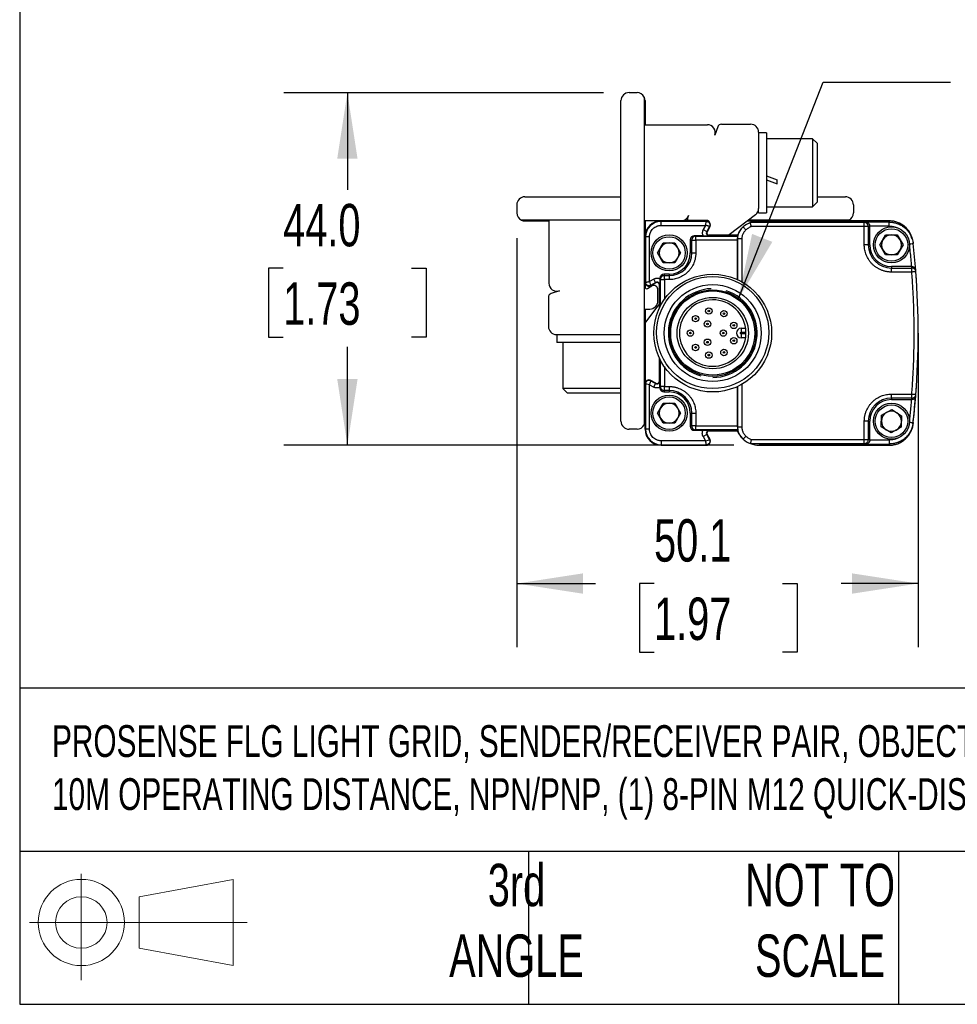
# Model space of a CAD drawing. Header units: millimetres. Extents: x 16 to 683, y 16 to 524.
# Tile 1 of 17: x 16 to 133, y 16 to 139. Entities that reach past the tile are written whole.
import ezdxf

# ---------------------------------------------------------------- set-up
doc = ezdxf.new("R2010")
doc.units = ezdxf.units.MM
doc.header["$LTSCALE"] = 2.5
doc.layers.add('DIMENSIONS', color=140, linetype='Continuous', lineweight=25)
doc.layers.add('TEXT', color=140, linetype='Continuous', lineweight=25)
doc.styles.add('SLDTEXTSTYLE0', font='TXT', dxfattribs={"width": 0.7})
doc.dimstyles.new('SLDDIMSTYLE0', dxfattribs={"dimtxt": 5.39502, "dimasz": 8.255, "dimexe": 0, "dimexo": 0.0625, "dimgap": 1.348755, "dimtad": 0, "dimtih": 1, "dimtoh": 1, "dimrnd": 1e-09, "dimzin": 4, "dimdsep": 46, "dimtxsty": 'SLDTEXTSTYLE0', "dimsah": 1, "dimcen": 0.09, "dimadec": 0, "dimazin": 1, "dimtfac": 1, "dimtofl": 0, "dimtmove": 0, "dimatfit": 3, "dimfxl": 0, "dimfrac": 2, "dimtolj": 1, "dimtzin": 12, "dimarcsym": 0})
doc.dimstyles.new('SLDDIMSTYLE1', dxfattribs={"dimtxt": 5.39502, "dimasz": 8.255, "dimexe": 0, "dimexo": 0.0625, "dimgap": 1.348755, "dimtad": 0, "dimtih": 1, "dimtoh": 1, "dimrnd": 1e-09, "dimzin": 12, "dimdsep": 46, "dimtxsty": 'SLDTEXTSTYLE0', "dimsah": 1, "dimcen": 0.09, "dimadec": 0, "dimazin": 3, "dimtfac": 1, "dimtofl": 0, "dimtmove": 0, "dimatfit": 3, "dimfxl": 0, "dimfrac": 2, "dimtolj": 1, "dimtzin": 12, "dimarcsym": 0})
doc.dimstyles.new('SLDDIMSTYLE2', dxfattribs={"dimtxt": 0.18, "dimasz": 8.255, "dimexe": 0, "dimexo": 0.0625, "dimgap": 0, "dimtad": 0, "dimtih": 1, "dimtoh": 1, "dimdec": 0, "dimrnd": 1e-09, "dimzin": 0, "dimdsep": 46, "dimtxsty": 'Standard', "dimsah": 1, "dimcen": 0.09, "dimadec": 0, "dimazin": 0, "dimtfac": 8.255, "dimtdec": 0, "dimtofl": 0, "dimtmove": 0, "dimatfit": 3, "dimfxl": 0, "dimfrac": 2, "dimtolj": 1, "dimtzin": 0, "dimarcsym": 0})

# ---------------------------------------------------------------- blocks, each defined once
blk = doc.blocks.new('Block11')
at = {"color": 7, "linetype": 'Continuous', "lineweight": 18}
for p, q in [((6.47, 13.28), (6.47, 0)), ((13.7, 10.42), (25.44, 12.58)), ((25.44, 12.58), (25.44, 1.83)), ((13.7, 3.99), (13.7, 10.42)), ((0, 7.2), (27.18, 7.2)), ((13.7, 3.99), (25.44, 1.83))]:
    blk.add_line(p, q, dxfattribs=at)
for radius in [5.38, 3.21]:
    blk.add_circle((6.47, 7.2), radius, dxfattribs=at)
blk = doc.blocks.new('Block12')
at = {"color": 7, "linetype": 'Continuous'}
blk.add_blockref('Block11', (0, 0), dxfattribs=at)
blk = doc.blocks.new('_D_3')
at = {"layer": 'DIMENSIONS'}
for p, q in [((77.91, 111.46), (77.91, 60.44)), ((128, 96.46), (128, 60.44)), ((77.91, 68.38), (87.73, 68.38)), ((95.04, 68.38), (93.22, 68.38)), ((93.22, 68.38), (93.22, 59.8)), ((111.07, 68.38), (112.88, 68.38)), ((112.88, 68.38), (112.88, 59.8)), ((128, 68.38), (118.38, 68.38)), ((93.22, 59.8), (95.04, 59.8)), ((112.88, 59.8), (111.07, 59.8))]:
    blk.add_line(p, q, dxfattribs=at)
for points in [[(77.91, 68.38), (86.17, 67.11), (86.17, 69.65)], [(128, 68.38), (119.75, 69.65), (119.75, 67.11)]]:
    blk.add_solid(points, dxfattribs=at)
at = {"layer": 'DIMENSIONS', "char_height": 5.292, "attachment_point": 1, "style": 'SLDTEXTSTYLE0'}
for s, insert in [('50.1', (95.04, 76.41)), ('1.97', (95.04, 66.63))]:
    blk.add_mtext(s, dxfattribs=dict(at, insert=insert))
blk = doc.blocks.new('_D_4')
at = {"layer": 'DIMENSIONS'}
for p, q in [((88.74, 129.63), (48.83, 129.63)), ((56.77, 129.63), (56.77, 117.5)), ((48.76, 107.72), (46.94, 107.72)), ((46.94, 107.72), (46.94, 99.14)), ((64.79, 107.72), (66.6, 107.72)), ((66.6, 107.72), (66.6, 99.14)), ((46.94, 99.14), (48.76, 99.14)), ((66.6, 99.14), (64.79, 99.14)), ((56.77, 85.63), (56.77, 97.93)), ((104.99, 85.63), (48.83, 85.63))]:
    blk.add_line(p, q, dxfattribs=at)
for points in [[(56.77, 129.63), (55.5, 121.38), (58.04, 121.38)], [(56.77, 85.63), (58.04, 93.89), (55.5, 93.89)]]:
    blk.add_solid(points, dxfattribs=at)
at = {"layer": 'DIMENSIONS', "char_height": 5.292, "attachment_point": 1, "style": 'SLDTEXTSTYLE0'}
for s, insert in [('44.0', (48.76, 115.75)), ('1.73', (48.76, 105.96))]:
    blk.add_mtext(s, dxfattribs=dict(at, insert=insert))

msp = doc.modelspace()

# ---------------------------------------------------------------- linework, layer by layer
for p, q in [((91.913, 129.634), (92.913, 129.634)), ((93.813, 129.07), (93.813, 88.198)), ((90.913, 88.634), (90.913, 128.634)), ((93.913, 128.634), (93.913, 125.634)), ((93.913, 125.634), (101.689, 125.634)), ((102.979, 125.35), (102.639, 124.321)), ((103.454, 125.694), (107.092, 125.694)), ((108.092, 124.694), (108.092, 115.191)), ((109.092, 124.634), (108.092, 124.634)), ((109.092, 124.634), (109.092, 114.634)), ((114.826, 123.884), (109.092, 123.884)), ((115.392, 123.317), (114.826, 123.884)), ((114.826, 123.884), (114.826, 115.384)), ((115.392, 123.317), (115.392, 115.951)), ((110.392, 118.265), (110.392, 118.748)), ((77.913, 115.634), (77.913, 114.634)), ((78.913, 116.634), (90.913, 116.634)), ((114.826, 115.384), (115.392, 115.951)), ((115.392, 116.634), (118.913, 116.634)), ((119.913, 115.634), (119.913, 114.634)), ((99.339, 114.321), (99.219, 113.956)), ((107.696, 114.394), (104.4, 111.897)), ((108.092, 114.634), (108.092, 115.191)), ((108.092, 114.634), (109.092, 114.634)), ((109.092, 115.384), (114.826, 115.384)), ((90.913, 113.734), (78.477, 113.734)), ((78.913, 113.634), (81.913, 113.634)), ((81.913, 113.634), (81.913, 105.857)), ((95.913, 113.634), (93.913, 113.634)), ((93.913, 113.634), (93.913, 111.634)), ((101.563, 113.634), (95.913, 113.634)), ((95.913, 113.634), (95.913, 113.573)), ((95.913, 113.634), (101.563, 113.634)), ((95.913, 113.073), (95.913, 113.573)), ((101.563, 113.573), (95.913, 113.573)), ((95.913, 113.073), (101.459, 113.073)), ((99.289, 113.734), (98.825, 113.734)), ((101.647, 113.694), (99.409, 113.694)), ((101.459, 113.073), (101.17, 112.552)), ((101.563, 113.634), (101.563, 113.573)), ((101.563, 113.634), (101.827, 113.634)), ((106.693, 113.634), (108.163, 113.634)), ((119.348, 113.734), (106.825, 113.734)), ((121.277, 113.426), (107.066, 113.426)), ((124.375, 113.634), (108.163, 113.634)), ((108.163, 113.634), (124.365, 113.634)), ((121.48, 113.477), (121.277, 113.426)), ((124.393, 113.477), (121.48, 113.477)), ((124.375, 113.634), (124.393, 113.477)), ((101.17, 112.552), (101.607, 112.309)), ((101.946, 112.921), (101.607, 112.309)), ((101.66, 112.28), (101.607, 112.309)), ((102, 112.891), (101.66, 112.28)), ((102, 112.891), (101.66, 112.28)), ((101.922, 111.834), (101.922, 111.773)), ((105.486, 111.834), (101.922, 111.834)), ((101.922, 111.834), (105.413, 111.834)), ((101.946, 112.921), (102, 112.891)), ((105.486, 111.834), (105.745, 112.381)), ((105.885, 112.564), (105.735, 112.385)), ((121.277, 112.926), (107.165, 112.926)), ((121.277, 110.634), (121.277, 112.926)), ((121.963, 112.975), (121.777, 112.926)), ((121.777, 112.926), (121.777, 110.634)), ((124.393, 112.977), (121.963, 112.975)), ((121.963, 110.634), (121.963, 112.975)), ((123.219, 110.634), (123.941, 111.884)), ((123.941, 111.884), (125.384, 111.884)), ((125.384, 111.884), (126.106, 110.634)), ((93.913, 111.634), (93.913, 105.984)), ((93.913, 111.634), (93.974, 111.634)), ((93.913, 110.884), (93.913, 111.634)), ((94.474, 111.634), (93.974, 111.634)), ((93.974, 111.634), (93.974, 105.984)), ((94.474, 106.088), (94.474, 111.634)), ((95.469, 109.634), (96.191, 110.884)), ((96.191, 110.884), (97.634, 110.884)), ((97.634, 110.884), (98.356, 109.634)), ((99.748, 111.222), (99.563, 111.269)), ((99.563, 111.269), (99.563, 109.634)), ((99.748, 109.634), (99.748, 111.222)), ((99.748, 111.222), (100.248, 111.222)), ((100.063, 111.769), (100.248, 111.722)), ((101.143, 111.769), (100.063, 111.769)), ((100.248, 111.722), (105.493, 111.722)), ((100.248, 111.222), (100.248, 111.722)), ((100.248, 111.222), (100.248, 109.634)), ((105.459, 111.222), (100.248, 111.222)), ((105.496, 111.379), (105.459, 111.345)), ((105.459, 106.3), (105.459, 111.222)), ((105.496, 106.283), (105.496, 111.379)), ((105.996, 111.379), (105.996, 106.023)), ((121.777, 110.634), (121.277, 110.634)), ((121.777, 110.634), (121.963, 110.634)), ((123.941, 109.384), (123.219, 110.634)), ((126.106, 110.634), (125.384, 109.384)), ((127.276, 111.307), (127.257, 111.468)), ((127.356, 110.974), (127.374, 110.812)), ((96.191, 108.384), (95.469, 109.634)), ((98.356, 109.634), (97.634, 108.384)), ((99.748, 109.634), (99.563, 109.634)), ((99.748, 109.634), (100.248, 109.634)), ((125.384, 109.384), (123.941, 109.384)), ((93.913, 105.984), (93.913, 108.384)), ((97.634, 108.384), (96.191, 108.384)), ((96.278, 106.984), (96.324, 106.798)), ((96.913, 106.984), (96.278, 106.984)), ((96.913, 106.984), (96.913, 106.798)), ((124.663, 107.934), (124.663, 107.748)), ((127.154, 107.934), (124.663, 107.934)), ((124.663, 107.249), (124.663, 107.748)), ((124.663, 107.748), (127.209, 107.748)), ((127.209, 107.249), (124.663, 107.249)), ((127.195, 107.934), (127.154, 107.934)), ((127.209, 107.748), (127.195, 107.934)), ((127.662, 107.46), (127.647, 107.657)), ((127.708, 107.287), (127.692, 107.49)), ((127.73, 106.988), (127.724, 107.064)), ((93.974, 105.984), (93.913, 105.984)), ((93.913, 105.984), (93.913, 105.374)), ((94.994, 106.377), (94.474, 106.088)), ((94.626, 105.6), (95.237, 105.94)), ((95.267, 105.886), (94.655, 105.547)), ((95.267, 105.886), (94.655, 105.547)), ((95.237, 105.94), (94.994, 106.377)), ((95.237, 105.94), (95.267, 105.886)), ((95.824, 106.299), (95.778, 106.484)), ((95.778, 106.484), (95.778, 106.404)), ((95.824, 106.299), (96.324, 106.299)), ((95.824, 102.992), (95.824, 106.299)), ((96.324, 106.299), (96.324, 106.798)), ((96.324, 106.798), (96.913, 106.798)), ((96.913, 106.299), (96.324, 106.299)), ((96.324, 106.299), (96.324, 103.825)), ((96.913, 106.798), (96.913, 106.299)), ((83.226, 104.907), (82.196, 104.568)), ((94.21, 105.199), (94.77, 105.51)), ((94.655, 105.547), (94.626, 105.6)), ((95.513, 103.634), (95.513, 105.073)), ((95.713, 105.624), (95.713, 102.764)), ((95.774, 105.624), (95.713, 105.624)), ((95.713, 102.764), (95.713, 105.624)), ((81.853, 104.093), (81.853, 100.454)), ((93.913, 100.853), (95.65, 103.146)), ((93.913, 102.634), (94.513, 102.634)), ((93.913, 102.634), (93.913, 93.284)), ((105.913, 100.234), (105.913, 99.734)), ((105.913, 100.234), (106.469, 100.234)), ((105.913, 99.734), (106.511, 99.734)), ((105.913, 99.534), (105.913, 99.034)), ((106.511, 99.534), (105.913, 99.534)), ((82.853, 99.454), (90.913, 99.454)), ((82.913, 99.454), (82.913, 98.454)), ((86.87, 98.454), (82.913, 98.454)), ((83.663, 98.454), (83.663, 92.721)), ((90.913, 98.454), (86.87, 98.454)), ((106.469, 99.034), (105.913, 99.034)), ((95.713, 96.504), (95.713, 93.644)), ((95.713, 93.644), (95.713, 96.504)), ((95.824, 92.969), (95.824, 96.276)), ((96.324, 95.443), (96.324, 92.969)), ((94.626, 93.668), (94.655, 93.721)), ((94.626, 93.668), (95.237, 93.328)), ((95.267, 93.382), (94.655, 93.721)), ((94.655, 93.721), (95.267, 93.382)), ((95.267, 93.382), (95.237, 93.328)), ((95.713, 93.644), (95.774, 93.644)), ((83.663, 92.721), (84.229, 92.154)), ((87.027, 92.721), (83.663, 92.721)), ((87.145, 92.154), (84.229, 92.154)), ((90.913, 92.721), (87.027, 92.721)), ((90.913, 92.154), (87.145, 92.154)), ((93.913, 93.284), (93.974, 93.284)), ((93.913, 93.284), (93.913, 87.634)), ((93.913, 90.884), (93.913, 93.284)), ((93.974, 93.284), (93.974, 87.634)), ((94.474, 87.634), (94.474, 93.18)), ((94.474, 93.18), (94.994, 92.891)), ((94.994, 92.891), (95.237, 93.328)), ((95.778, 92.784), (95.824, 92.969)), ((95.778, 92.864), (95.778, 92.784)), ((96.324, 92.969), (95.824, 92.969)), ((96.324, 92.47), (96.278, 92.284)), ((96.278, 92.284), (96.913, 92.284)), ((96.324, 92.969), (96.913, 92.969)), ((96.324, 92.47), (96.324, 92.969)), ((96.913, 92.47), (96.324, 92.47)), ((96.913, 92.969), (96.913, 92.47)), ((96.913, 92.47), (96.913, 92.284)), ((105.459, 88.046), (105.459, 92.968)), ((105.496, 87.889), (105.496, 92.985)), ((105.996, 93.245), (105.996, 87.889)), ((127.724, 92.204), (127.73, 92.28)), ((124.663, 92.019), (127.209, 92.019)), ((124.663, 91.52), (124.663, 92.019)), ((127.209, 91.52), (124.663, 91.52)), ((124.663, 91.52), (124.663, 91.334)), ((124.663, 91.334), (127.154, 91.334)), ((127.154, 91.334), (127.195, 91.334)), ((127.195, 91.334), (127.209, 91.52)), ((127.647, 91.612), (127.663, 91.809)), ((127.692, 91.778), (127.708, 91.981)), ((95.469, 89.634), (96.191, 90.884)), ((96.191, 90.884), (97.634, 90.884)), ((97.634, 90.884), (98.356, 89.634)), ((123.432, 89.388), (124.7, 90.077)), ((124.7, 90.077), (125.931, 89.323)), ((96.191, 88.384), (95.469, 89.634)), ((98.356, 89.634), (97.634, 88.384)), ((99.563, 89.634), (99.748, 89.634)), ((99.563, 89.634), (99.563, 87.999)), ((99.748, 88.046), (99.748, 89.634)), ((99.748, 89.634), (100.248, 89.634)), ((100.248, 89.634), (100.248, 88.046)), ((121.277, 86.342), (121.277, 88.634)), ((121.777, 88.634), (121.277, 88.634)), ((121.777, 88.634), (121.777, 86.342)), ((121.777, 88.634), (121.963, 88.634)), ((121.963, 86.293), (121.963, 88.634)), ((123.394, 87.945), (123.432, 89.388)), ((125.931, 89.323), (125.893, 87.88)), ((92.913, 87.634), (91.913, 87.634)), ((93.913, 87.634), (93.913, 88.384)), ((93.913, 87.634), (93.974, 87.634)), ((94.474, 87.634), (93.974, 87.634)), ((97.634, 88.384), (96.191, 88.384)), ((99.563, 87.999), (99.748, 88.046)), ((100.248, 88.046), (99.748, 88.046)), ((100.248, 87.546), (100.063, 87.499)), ((100.063, 87.499), (101.143, 87.499)), ((100.248, 88.046), (105.459, 88.046)), ((100.248, 87.546), (100.248, 88.046)), ((105.493, 87.546), (100.248, 87.546)), ((101.922, 87.495), (101.922, 87.434)), ((101.922, 87.434), (105.486, 87.434)), ((105.413, 87.434), (101.922, 87.434)), ((105.459, 87.923), (105.496, 87.889)), ((124.625, 87.191), (123.394, 87.945)), ((125.893, 87.88), (124.625, 87.191)), ((127.258, 87.803), (127.277, 87.964)), ((127.356, 88.294), (127.374, 88.456)), ((101.459, 86.195), (95.913, 86.195)), ((95.913, 86.195), (95.913, 85.695)), ((101.607, 86.959), (101.17, 86.716)), ((101.17, 86.716), (101.459, 86.195)), ((101.607, 86.959), (101.66, 86.988)), ((101.946, 86.347), (101.607, 86.959)), ((101.66, 86.988), (102, 86.377)), ((101.66, 86.988), (102, 86.377)), ((102, 86.377), (101.946, 86.347)), ((105.735, 86.883), (105.885, 86.704)), ((107.165, 86.342), (121.277, 86.342)), ((121.777, 86.342), (121.963, 86.293)), ((121.963, 86.293), (124.393, 86.291)), ((95.913, 85.695), (101.563, 85.695)), ((95.913, 85.634), (95.913, 85.695)), ((95.913, 85.634), (101.563, 85.634)), ((101.563, 85.634), (95.913, 85.634)), ((101.563, 85.695), (101.563, 85.634)), ((107.066, 85.842), (121.277, 85.842)), ((108.163, 85.634), (124.375, 85.634)), ((124.365, 85.634), (108.163, 85.634)), ((121.277, 85.842), (121.48, 85.791)), ((121.48, 85.791), (124.393, 85.791)), ((124.375, 85.634), (124.393, 85.791))]:
    msp.add_line(p, q)
at = {"flags": 128}
for points in [[(104.307, 111.834), (104.334, 111.85), (104.4, 111.897)], [(95.65, 103.146), (95.696, 103.213), (95.713, 103.24)], [(127.274, 87.899), (127.235, 87.76), (127.039, 87.275)]]:
    msp.add_lwpolyline(points, dxfattribs=at)
for centre, radius in [((96.913, 109.634), 2.25), ((124.663, 110.634), 2.25), ((124.663, 110.634), 2.025), ((96.913, 109.634), 2.025), ((102.363, 99.634), 7.35), ((102.361, 99.704), 7), ((102.363, 99.634), 6.051), ((102.363, 99.634), 5.4), ((102.363, 99.634), 5.25), ((102.363, 99.634), 4.45), ((101.877, 102.386), 0.4), ((101.877, 102.386), 0.1), ((103.76, 102.054), 0.4), ((103.76, 102.054), 0.1), ((100.222, 101.43), 0.4), ((100.222, 101.43), 0.1), ((101.704, 100.775), 0.4), ((101.704, 100.775), 0.1), ((104.988, 100.59), 0.4), ((99.569, 99.634), 0.4), ((99.569, 99.634), 0.1), ((103.681, 99.634), 0.4), ((103.681, 99.634), 0.1), ((104.988, 100.59), 0.1), ((101.704, 98.493), 0.4), ((101.704, 98.493), 0.1), ((104.988, 98.678), 0.4), ((104.988, 98.678), 0.1), ((100.222, 97.838), 0.4), ((100.222, 97.838), 0.1), ((101.877, 96.882), 0.4), ((103.76, 97.214), 0.4), ((103.76, 97.214), 0.1), ((101.877, 96.882), 0.1), ((96.913, 89.634), 2.25), ((96.913, 89.634), 2.025), ((124.663, 88.634), 2.25), ((124.663, 88.634), 2.025)]:
    msp.add_circle(centre, radius)
for centre, radius, start, end in [((91.913, 128.634), 1, 90, 180), ((92.913, 128.634), 1, 25.84193, 90), ((92.913, 128.634), 1, 0, 25.84193), ((101.689, 124.634), 1, 341.73711, 90), ((103.454, 125.194), 0.5, 90, 161.73711), ((107.092, 124.694), 1, 0, 90), ((78.913, 115.634), 1, 90, 180), ((118.913, 115.634), 1, 0, 90), ((78.913, 114.634), 1, 180, 244.15807), ((98.389, 114.634), 1, 270, 341.73711), ((107.092, 115.191), 1, 307.14669, 0), ((118.913, 114.634), 1, 295.84193, 0), ((78.913, 114.634), 1, 244.15807, 270), ((95.913, 111.634), 2, 90, 180), ((95.913, 111.634), 2, 90, 180), ((95.913, 111.634), 1.939, 90, 180), ((99.409, 113.894), 0.2, 161.73711, 270), ((101.563, 113.134), 0.5, 330.9454, 90), ((101.563, 113.134), 0.5, 330.9454, 90), ((101.647, 113.394), 0.3, 13.50854, 90), ((108.163, 110.633), 3.001, 111.44287, 131.79343), ((108.163, 110.633), 3.001, 90, 111.44282), ((118.913, 114.634), 1, 270, 295.84193), ((121.277, 112.927), 0.5, 44.97818, 89.9776), ((121.277, 112.926), 0.5, 0.01672, 44.98119), ((124.365, 110.634), 3, 14.57961, 90), ((101.922, 112.134), 0.361, 150.9454, 270), ((101.922, 112.134), 0.3, 150.9454, 270), ((101.922, 112.134), 0.3, 150.9454, 270), ((108.163, 110.633), 3.001, 134.68268, 148.87028), ((124.663, 110.634), 1.25, 90, 150), ((124.663, 110.634), 1.25, 30, 90), ((96.913, 109.634), 1.25, 90, 150), ((96.913, 109.634), 1.25, 30, 90), ((100.248, 111.222), 0.5, 135.01881, 179.98328), ((100.248, 111.223), 0.5, 90.0224, 135.02182), ((124.663, 110.634), 2.886, 180, 270), ((124.663, 110.634), 2.7, 180, 270), ((124.663, 110.634), 1.25, 150, 210), ((124.663, 110.634), 1.25, 330, 30), ((28.001, 99.634), 100, 4.50605, 6.41802), ((96.913, 109.634), 1.25, 150, 210), ((96.913, 109.634), 2.836, 270, 0), ((96.913, 109.634), 2.65, 270, 0), ((96.913, 109.634), 1.25, 330, 30), ((124.663, 110.634), 1.25, 210, 270), ((124.663, 110.634), 1.25, 270, 330), ((96.913, 109.634), 1.25, 210, 270), ((96.913, 109.634), 1.25, 270, 330), ((127.209, 107.248), 0.5, 47.2175, 90.00855), ((127.21, 107.249), 0.5, 4.39171, 47.2171), ((28.001, 99.634), 100, 355.61093, 4.38907), ((82.913, 105.857), 1, 180, 288.26289), ((94.413, 105.984), 0.5, 180, 299.0546), ((94.413, 105.984), 0.5, 180, 299.0546), ((94.153, 105.9), 0.3, 216.79541, 256.49142), ((95.413, 105.624), 0.361, 0, 119.0546), ((95.413, 105.624), 0.3, 0, 119.0546), ((95.413, 105.624), 0.3, 0, 119.0546), ((96.324, 106.298), 0.5, 134.97818, 179.9776), ((96.324, 106.298), 0.5, 90.01672, 134.98119), ((82.353, 104.093), 0.5, 108.26289, 180), ((94.113, 105.374), 0.2, 180, 299.0546), ((95.013, 105.073), 0.5, 0, 119.0546), ((102.363, 99.634), 5.543, 91.94079, 254.35023), ((102.363, 99.634), 5.543, 270, 72.41841), ((94.513, 103.634), 1, 270, 0), ((102.363, 99.634), 4.15, 1.38075, 358.61925), ((82.853, 100.454), 1, 180, 270), ((105.913, 99.634), 0.6, 90, 270), ((102.363, 99.634), 4.15, 358.61925, 1.38075), ((94.413, 93.284), 0.5, 60.9454, 180), ((94.413, 93.284), 0.5, 60.9454, 180), ((95.413, 93.644), 0.361, 240.9454, 0), ((95.413, 93.644), 0.3, 240.9454, 0), ((95.413, 93.644), 0.3, 240.9454, 0), ((96.324, 92.97), 0.5, 180.0224, 225.02182), ((96.324, 92.97), 0.5, 225.01881, 269.98328), ((96.913, 89.634), 2.836, 360, 90), ((96.913, 89.634), 2.65, 0, 90), ((124.663, 88.634), 2.886, 90, 180), ((124.663, 88.634), 2.7, 90, 180), ((127.209, 92.02), 0.5, 269.99144, 312.7825), ((27.991, 99.634), 100, 353.48853, 355.39313), ((28.001, 99.634), 100, 353.58198, 355.49395), ((127.21, 92.019), 0.5, 312.7829, 355.60829), ((96.913, 89.634), 1.25, 150, 210), ((96.913, 89.634), 1.25, 90, 150), ((96.913, 89.634), 1.25, 30, 90), ((96.913, 89.634), 1.25, 330, 30), ((124.663, 88.634), 1.25, 118.52172, 178.52172), ((124.663, 88.634), 1.25, 58.52172, 118.52172), ((124.663, 88.634), 1.25, 358.52172, 58.52172), ((91.913, 88.634), 1, 180, 270), ((92.913, 88.634), 1, 334.15807, 0), ((96.913, 89.634), 1.25, 210, 270), ((96.913, 89.634), 1.25, 270, 330), ((124.663, 88.634), 1.25, 178.52172, 238.52172), ((124.663, 88.634), 1.25, 298.52172, 358.52172), ((92.913, 88.634), 1, 270, 334.15807), ((95.913, 87.634), 2, 180, 270), ((95.913, 87.634), 2, 180, 270), ((95.913, 87.634), 1.939, 180, 270), ((100.248, 88.046), 0.5, 180.01672, 224.9812), ((100.248, 88.045), 0.5, 224.97818, 269.9776), ((101.922, 87.134), 0.361, 90, 209.0546), ((101.922, 87.134), 0.3, 90, 209.0546), ((101.922, 87.134), 0.3, 90, 209.0546), ((108.163, 88.635), 3.001, 203.58686, 225.31731), ((124.663, 88.634), 1.25, 238.52172, 298.52172), ((101.563, 86.134), 0.5, 270.00027, 29.0546), ((101.563, 86.134), 0.5, 270, 29.0546), ((108.163, 88.635), 3.001, 228.20657, 248.55713), ((121.277, 86.342), 0.5, 315.01881, 359.98328), ((108.163, 88.635), 3.001, 248.55718, 270), ((121.277, 86.341), 0.5, 270.0224, 315.02182)]:
    msp.add_arc(centre, radius, start, end)
for centre, major_axis, ratio, start_param, end_param in [((110.392, 119.634), (11.046, -4.179), 0.0701818, 4.6210121, 4.7389322), ((109.092, 119.634), (11.046, -4.179), 0.0701818, 4.7389322, 4.8568524), ((100.063, 111.269), (0.485, -0.121), 0.9993528, 1.8158377, 3.3863295), ((105.457, 111.222), (0, 0.5), 0.0034907, 4.712389, 4.9600381), ((96.278, 106.484), (0.121, -0.485), 0.9993528, 2.8968558, 4.4673476), ((96.278, 92.784), (0.121, 0.485), 0.9993528, 1.8158377, 3.3863295), ((100.063, 87.999), (0.485, 0.121), 0.9993528, 2.8968558, 4.4673476), ((105.457, 88.046), (0, 0.5), 0.0034907, 4.46474, 4.712389)]:
    msp.add_ellipse(centre, major_axis=major_axis, ratio=ratio, start_param=start_param, end_param=end_param)
for points, knots in [([(94.474, 111.634), (94.474, 111.67), (94.476, 111.743), (94.489, 111.85), (94.509, 111.957), (94.537, 112.061), (94.594, 112.222), (94.701, 112.43), (94.888, 112.658), (95.117, 112.845), (95.346, 112.964), (95.554, 113.031), (95.732, 113.067), (95.852, 113.071), (95.913, 113.073)], [0, 0, 0, 0, 0.048274, 0.0961539, 0.1439149, 0.1918339, 0.2401853, 0.3699974, 0.5000481, 0.62986, 0.7599106, 0.8401006, 0.9197022, 1, 1, 1, 1]), ([(101.459, 113.073), (101.502, 113.195), (101.53, 113.324), (101.561, 113.514), (101.563, 113.572), (101.563, 113.573)], [0, 0, 0, 0, 0.5, 0.5, 1, 1, 1, 1]), ([(101.946, 112.921), (101.946, 112.921), (101.945, 112.922), (101.935, 112.927), (101.913, 112.937), (101.869, 112.955), (101.804, 112.981), (101.729, 113.007), (101.641, 113.032), (101.556, 113.056), (101.489, 113.068), (101.459, 113.073)], [0, 0, 0, 0, 0.0683562, 0.1250206, 0.2493447, 0.3730906, 0.4965557, 0.6549822, 0.7449836, 0.8835704, 1, 1, 1, 1]), ([(101.563, 113.573), (101.626, 113.573), (101.698, 113.559), (101.835, 113.487), (101.898, 113.429), (101.983, 113.285), (102.003, 113.201), (102, 113.046), (101.977, 112.976), (101.946, 112.921)], [0, 0, 0, 0, 0.25, 0.25, 0.5, 0.5, 0.75, 0.75, 1, 1, 1, 1]), ([(107.165, 112.926), (107.16, 112.948), (107.151, 112.992), (107.139, 113.053), (107.127, 113.11), (107.117, 113.16), (107.108, 113.205), (107.101, 113.243), (107.091, 113.29), (107.082, 113.342), (107.072, 113.391), (107.066, 113.421), (107.066, 113.425), (107.066, 113.426)], [0, 0, 0, 0, 0.0856307, 0.1664448, 0.2424453, 0.3136362, 0.3800223, 0.4416101, 0.498408, 0.6216924, 0.7480335, 0.8883815, 1, 1, 1, 1]), ([(121.277, 112.926), (121.277, 112.946), (121.277, 112.983), (121.277, 113.035), (121.277, 113.079), (121.277, 113.137), (121.277, 113.206), (121.277, 113.283), (121.277, 113.344), (121.277, 113.39), (121.277, 113.42), (121.277, 113.424), (121.277, 113.426)], [0, 0, 0, 0, 0.0758611, 0.1428637, 0.200963, 0.2502199, 0.3831726, 0.500144, 0.6299641, 0.7500711, 0.8763953, 1, 1, 1, 1]), ([(121.48, 113.477), (121.501, 113.476), (121.541, 113.474), (121.596, 113.462), (121.641, 113.447), (121.698, 113.423), (121.763, 113.383), (121.833, 113.318), (121.89, 113.243), (121.931, 113.157), (121.957, 113.067), (121.961, 113.005), (121.963, 112.975)], [0, 0, 0, 0, 0.0982308, 0.1829191, 0.2540684, 0.3116872, 0.4532819, 0.5752673, 0.6938426, 0.8027718, 0.9040139, 1, 1, 1, 1]), ([(127.216, 111.455), (127.177, 111.62), (127.059, 112.114), (126.52, 112.8), (125.695, 113.392), (124.926, 113.616), (124.483, 113.63), (124.375, 113.634)], [0, 0, 0, 0, 0.1316025, 0.3931418, 0.6546765, 0.9162017, 1, 1, 1, 1]), ([(124.393, 112.977), (124.393, 113.035), (124.393, 113.099), (124.393, 113.221), (124.393, 113.28), (124.393, 113.377), (124.393, 113.416), (124.393, 113.465), (124.393, 113.476), (124.393, 113.477)], [0, 0, 0, 0, 0.25, 0.25, 0.5, 0.5, 0.75, 0.75, 1, 1, 1, 1]), ([(124.393, 113.477), (124.452, 113.476), (124.574, 113.474), (124.76, 113.456), (124.951, 113.427), (125.148, 113.383), (125.349, 113.323), (125.551, 113.247), (125.755, 113.153), (125.958, 113.04), (126.157, 112.907), (126.351, 112.754), (126.537, 112.58), (126.713, 112.385), (126.875, 112.169), (127.021, 111.933), (127.147, 111.678), (127.251, 111.404), (127.331, 111.114), (127.36, 110.914), (127.374, 110.812)], [0, 0, 0, 0, 0.04082321, 0.0833966, 0.12770166, 0.17373119, 0.22148973, 0.27098299, 0.32221232, 0.37517463, 0.42986891, 0.48629482, 0.54445194, 0.60434105, 0.66596111, 0.72931123, 0.79438553, 0.86118964, 0.9297388, 1, 1, 1, 1]), ([(101.17, 112.552), (101.157, 112.528), (101.132, 112.48), (101.103, 112.404), (101.081, 112.326), (101.067, 112.246), (101.057, 112.124), (101.068, 111.959), (101.118, 111.832), (101.143, 111.769)], [0, 0, 0, 0, 0.1005162, 0.1999166, 0.2991027, 0.398982, 0.5004432, 0.7494833, 1, 1, 1, 1]), ([(105.493, 111.722), (105.491, 111.741), (105.487, 111.778), (105.487, 111.816), (105.486, 111.834)], [0, 0, 0, 0, 0.5074056, 1, 1, 1, 1]), ([(105.496, 111.379), (105.496, 111.66), (105.555, 111.94), (105.784, 112.452), (105.954, 112.684), (106.163, 112.87)], [0, 0, 0, 0, 0.5, 0.5, 1, 1, 1, 1]), ([(106.496, 112.498), (106.465, 112.469), (106.403, 112.411), (106.321, 112.315), (106.247, 112.214), (106.181, 112.106), (106.112, 111.968), (106.049, 111.796), (106.004, 111.59), (105.998, 111.45), (105.996, 111.379)], [0, 0, 0, 0, 0.1007287, 0.2003904, 0.2996984, 0.3993738, 0.5001297, 0.6671555, 0.8326661, 1, 1, 1, 1]), ([(106.496, 112.498), (106.409, 112.595), (106.322, 112.692), (106.199, 112.83), (106.163, 112.87), (106.163, 112.87)], [0, 0, 0, 0, 0.5, 0.5, 1, 1, 1, 1]), ([(107.165, 112.926), (107.124, 112.908), (107.044, 112.871), (106.926, 112.808), (106.794, 112.728), (106.647, 112.627), (106.546, 112.541), (106.496, 112.498)], [0, 0, 0, 0, 0.166672, 0.3333464, 0.5000261, 0.7500205, 1, 1, 1, 1]), ([(121.777, 112.926), (121.775, 112.926), (121.772, 112.926), (121.758, 112.926), (121.732, 112.926), (121.69, 112.926), (121.629, 112.926), (121.553, 112.926), (121.472, 112.926), (121.378, 112.926), (121.314, 112.926), (121.277, 112.926)], [0, 0, 0, 0, 0.082391, 0.1650119, 0.2501674, 0.3701902, 0.5001195, 0.6170981, 0.7500688, 0.8573843, 1, 1, 1, 1]), ([(124.393, 112.977), (124.436, 112.976), (124.521, 112.975), (124.649, 112.965), (124.776, 112.948), (124.903, 112.925), (125.028, 112.896), (125.154, 112.859), (125.276, 112.818), (125.354, 112.783), (125.39, 112.767)], [0, 0, 0, 0, 0.1251267, 0.2499457, 0.3747866, 0.4999789, 0.6247019, 0.749947, 0.8852329, 1, 1, 1, 1]), ([(101.143, 111.769), (101.304, 111.769), (101.456, 111.769), (101.715, 111.771), (101.819, 111.772), (101.922, 111.773)], [0, 0, 0, 0, 0.5, 0.5, 1, 1, 1, 1]), ([(105.459, 111.345), (105.459, 111.452), (105.468, 111.547), (105.486, 111.683), (105.494, 111.721), (105.493, 111.722)], [0, 0, 0, 0, 0.5, 0.5, 1, 1, 1, 1]), ([(105.996, 111.379), (105.937, 111.379), (105.873, 111.379), (105.751, 111.379), (105.692, 111.379), (105.594, 111.379), (105.556, 111.379), (105.507, 111.379), (105.496, 111.379), (105.496, 111.379)], [0, 0, 0, 0, 0.25, 0.25, 0.5, 0.5, 0.75, 0.75, 1, 1, 1, 1]), ([(124.663, 107.249), (124.602, 107.25), (124.48, 107.251), (124.298, 107.267), (124.118, 107.291), (123.939, 107.325), (123.762, 107.369), (123.587, 107.422), (123.365, 107.503), (123.099, 107.624), (122.8, 107.799), (122.521, 108.003), (122.264, 108.237), (122.032, 108.493), (121.759, 108.865), (121.502, 109.363), (121.346, 109.893), (121.293, 110.274), (121.279, 110.487), (121.278, 110.593), (121.277, 110.634)], [0, 0, 0, 0, 0.0342973, 0.0685946, 0.1028919, 0.1371892, 0.1714865, 0.2057838, 0.2400811, 0.3050715, 0.3700656, 0.4351246, 0.5001663, 0.5654924, 0.6301555, 0.7600756, 0.8799372, 0.9396843, 0.9770725, 1, 1, 1, 1]), ([(126.877, 110.756), (127.007, 110.771), (127.137, 110.785), (127.321, 110.806), (127.374, 110.812), (127.374, 110.812)], [0, 0, 0, 0, 0.5, 0.5, 1, 1, 1, 1]), ([(126.877, 110.756), (126.912, 110.443), (126.98, 109.817), (127.073, 108.876), (127.127, 108.248), (127.154, 107.934)], [0, 0, 0, 0, 0.3333383, 0.6666617, 1, 1, 1, 1]), ([(100.248, 109.634), (100.247, 109.574), (100.245, 109.454), (100.23, 109.275), (100.206, 109.097), (100.172, 108.921), (100.129, 108.746), (100.077, 108.574), (99.997, 108.355), (99.878, 108.094), (99.706, 107.799), (99.505, 107.524), (99.274, 107.271), (99.022, 107.042), (98.656, 106.773), (98.164, 106.52), (97.643, 106.367), (97.267, 106.314), (97.058, 106.3), (96.953, 106.299), (96.913, 106.299)], [0, 0, 0, 0, 0.0342973, 0.0685946, 0.1028919, 0.1371892, 0.1714865, 0.2057838, 0.2400811, 0.305071, 0.3700648, 0.4351241, 0.5001663, 0.5654918, 0.6301547, 0.7600755, 0.8799368, 0.9396841, 0.9770699, 1, 1, 1, 1]), ([(127.195, 107.934), (127.213, 107.934), (127.251, 107.932), (127.307, 107.923), (127.364, 107.907), (127.419, 107.884), (127.473, 107.855), (127.529, 107.813), (127.587, 107.755), (127.64, 107.677), (127.679, 107.586), (127.687, 107.522), (127.692, 107.49)], [0, 0, 0, 0, 0.0610604, 0.1258647, 0.1947784, 0.2680084, 0.3456384, 0.4276668, 0.5461143, 0.6911258, 0.8476233, 1, 1, 1, 1]), ([(127.209, 107.249), (127.209, 107.268), (127.209, 107.305), (127.209, 107.356), (127.209, 107.399), (127.209, 107.456), (127.209, 107.524), (127.209, 107.601), (127.209, 107.662), (127.209, 107.709), (127.209, 107.74), (127.209, 107.745), (127.209, 107.748)], [0, 0, 0, 0, 0.07648141, 0.14369035, 0.20158068, 0.25021228, 0.38353441, 0.50013886, 0.63049789, 0.75006842, 0.87682133, 1, 1, 1, 1]), ([(127.708, 107.287), (127.707, 107.287), (127.705, 107.287), (127.693, 107.286), (127.67, 107.284), (127.629, 107.281), (127.567, 107.276), (127.487, 107.27), (127.403, 107.264), (127.308, 107.256), (127.245, 107.251), (127.209, 107.249)], [0, 0, 0, 0, 0.0792763, 0.1584792, 0.2401697, 0.3643962, 0.5001124, 0.6208422, 0.760051, 0.8622758, 1, 1, 1, 1]), ([(127.209, 92.019), (127.232, 92.336), (127.279, 92.97), (127.338, 93.921), (127.388, 94.872), (127.43, 95.824), (127.461, 96.776), (127.484, 97.729), (127.498, 98.681), (127.504, 99.952), (127.489, 101.54), (127.434, 103.445), (127.345, 105.348), (127.254, 106.615), (127.209, 107.249)], [0, 0, 0, 0, 0.06250705, 0.12501214, 0.1875153, 0.25001651, 0.3125158, 0.37501317, 0.43750863, 0.50000218, 0.62503705, 0.75004844, 0.87503616, 1, 1, 1, 1]), ([(127.799, 105.984), (127.791, 106.113), (127.782, 106.242), (127.766, 106.486), (127.758, 106.601), (127.745, 106.789), (127.739, 106.864), (127.732, 106.964), (127.73, 106.988), (127.73, 106.988)], [0, 0, 0, 0, 0.25, 0.25, 0.5, 0.5, 0.75, 0.75, 1, 1, 1, 1]), ([(93.974, 105.984), (93.975, 105.984), (93.976, 105.983), (93.989, 105.985), (94.014, 105.986), (94.058, 105.991), (94.128, 106.001), (94.207, 106.014), (94.298, 106.035), (94.383, 106.056), (94.445, 106.078), (94.474, 106.088)], [0, 0, 0, 0, 0.081058, 0.1464982, 0.2493847, 0.3737423, 0.4965856, 0.6592774, 0.7498356, 0.8862312, 1, 1, 1, 1]), ([(94.626, 105.6), (94.571, 105.57), (94.501, 105.547), (94.346, 105.543), (94.262, 105.563), (94.118, 105.648), (94.06, 105.712), (93.988, 105.849), (93.974, 105.921), (93.974, 105.984)], [0, 0, 0, 0, 0.25, 0.25, 0.5, 0.5, 0.75, 0.75, 1, 1, 1, 1]), ([(94.474, 106.088), (94.495, 105.96), (94.533, 105.833), (94.599, 105.652), (94.625, 105.601), (94.626, 105.6)], [0, 0, 0, 0, 0.5, 0.5, 1, 1, 1, 1]), ([(94.994, 106.377), (95.014, 106.387), (95.055, 106.409), (95.118, 106.434), (95.178, 106.454), (95.266, 106.475), (95.401, 106.491), (95.553, 106.479), (95.673, 106.446), (95.737, 106.423), (95.768, 106.409), (95.778, 106.404)], [0, 0, 0, 0, 0.08362889, 0.16726758, 0.25092682, 0.31897325, 0.50022442, 0.75061514, 0.87458699, 0.95769025, 1, 1, 1, 1]), ([(95.778, 106.404), (95.778, 106.243), (95.777, 106.09), (95.776, 105.832), (95.775, 105.727), (95.774, 105.624)], [0, 0, 0, 0, 0.5, 0.5, 1, 1, 1, 1]), ([(105.813, 99.634), (105.813, 99.643), (105.814, 99.66), (105.825, 99.685), (105.844, 99.709), (105.873, 99.73), (105.899, 99.733), (105.913, 99.734)], [0, 0, 0, 0, 0.1675347, 0.3304475, 0.5006328, 0.7488305, 1, 1, 1, 1]), ([(105.913, 99.534), (105.904, 99.535), (105.886, 99.536), (105.862, 99.546), (105.838, 99.565), (105.816, 99.594), (105.814, 99.621), (105.813, 99.634)], [0, 0, 0, 0, 0.1675347, 0.3304475, 0.5006328, 0.7488305, 1, 1, 1, 1]), ([(94.626, 93.668), (94.559, 93.705), (94.483, 93.724), (94.331, 93.722), (94.255, 93.701), (94.124, 93.624), (94.069, 93.568), (93.994, 93.436), (93.974, 93.36), (93.974, 93.284)], [0, 0, 0, 0, 0.25, 0.25, 0.5, 0.5, 0.75, 0.75, 1, 1, 1, 1]), ([(94.626, 93.668), (94.625, 93.667), (94.624, 93.666), (94.62, 93.656), (94.609, 93.635), (94.591, 93.59), (94.566, 93.526), (94.54, 93.451), (94.514, 93.362), (94.491, 93.277), (94.479, 93.211), (94.474, 93.18)], [0, 0, 0, 0, 0.0683586, 0.1250206, 0.2493448, 0.3730906, 0.4965557, 0.6549784, 0.7449836, 0.8835703, 1, 1, 1, 1]), ([(95.778, 92.864), (95.778, 93.025), (95.777, 93.178), (95.776, 93.436), (95.775, 93.541), (95.774, 93.644)], [0, 0, 0, 0, 0.5, 0.5, 1, 1, 1, 1]), ([(94.474, 93.18), (94.352, 93.224), (94.223, 93.252), (94.032, 93.283), (93.975, 93.284), (93.974, 93.284)], [0, 0, 0, 0, 0.5, 0.5, 1, 1, 1, 1]), ([(95.778, 92.864), (95.757, 92.855), (95.716, 92.837), (95.651, 92.815), (95.589, 92.8), (95.5, 92.785), (95.364, 92.778), (95.213, 92.801), (95.096, 92.841), (95.034, 92.869), (95.004, 92.886), (94.994, 92.891)], [0, 0, 0, 0, 0.0836289, 0.1672676, 0.2509268, 0.3189732, 0.5002244, 0.7506151, 0.874587, 0.9576903, 1, 1, 1, 1]), ([(96.913, 92.969), (96.972, 92.968), (97.092, 92.967), (97.271, 92.952), (97.449, 92.928), (97.626, 92.894), (97.8, 92.851), (97.972, 92.798), (98.191, 92.718), (98.453, 92.599), (98.747, 92.427), (99.023, 92.226), (99.275, 91.996), (99.504, 91.743), (99.773, 91.377), (100.027, 90.886), (100.18, 90.364), (100.233, 89.989), (100.246, 89.779), (100.247, 89.674), (100.248, 89.634)], [0, 0, 0, 0, 0.0342973, 0.0685946, 0.1028919, 0.1371892, 0.1714865, 0.2057838, 0.2400811, 0.305071, 0.3700648, 0.4351241, 0.5001663, 0.5654918, 0.6301547, 0.7600755, 0.8799368, 0.9396841, 0.9770699, 1, 1, 1, 1]), ([(127.73, 92.28), (127.73, 92.28), (127.732, 92.304), (127.739, 92.404), (127.745, 92.479), (127.758, 92.667), (127.766, 92.782), (127.782, 93.026), (127.791, 93.155), (127.799, 93.284)], [0, 0, 0, 0, 0.25, 0.25, 0.5, 0.5, 0.75, 0.75, 1, 1, 1, 1]), ([(121.277, 88.634), (121.278, 88.695), (121.28, 88.816), (121.295, 88.998), (121.32, 89.179), (121.354, 89.358), (121.398, 89.535), (121.451, 89.709), (121.532, 89.932), (121.653, 90.197), (121.827, 90.496), (122.031, 90.776), (122.265, 91.032), (122.521, 91.265), (122.893, 91.538), (123.392, 91.795), (123.921, 91.95), (124.303, 92.004), (124.515, 92.018), (124.622, 92.019), (124.663, 92.019)], [0, 0, 0, 0, 0.0342973, 0.06859461, 0.10289191, 0.13718922, 0.17148652, 0.20578382, 0.24008113, 0.30507146, 0.37006555, 0.43512462, 0.50016628, 0.56549235, 0.63015547, 0.76007556, 0.87993724, 0.93968435, 0.97707253, 1, 1, 1, 1]), ([(127.154, 91.334), (127.13, 91.05), (127.081, 90.483), (126.998, 89.633), (126.938, 89.067), (126.908, 88.785)], [0, 0, 0, 0, 0.3333373, 0.6666625, 1, 1, 1, 1]), ([(127.646, 91.613), (127.645, 91.608), (127.642, 91.6), (127.61, 91.542), (127.538, 91.449), (127.401, 91.37), (127.283, 91.338), (127.223, 91.335), (127.195, 91.334)], [0, 0, 0, 0, 0.0310234, 0.0534805, 0.4142547, 0.7280512, 0.8681125, 1, 1, 1, 1]), ([(127.209, 92.019), (127.234, 92.018), (127.28, 92.014), (127.341, 92.009), (127.411, 92.004), (127.487, 91.998), (127.591, 91.99), (127.681, 91.983), (127.707, 91.981), (127.708, 91.981), (127.708, 91.981)], [0, 0, 0, 0, 0.09605057, 0.17627958, 0.24069895, 0.3801715, 0.50122351, 0.75590304, 0.9918139, 1, 1, 1, 1]), ([(127.209, 91.52), (127.209, 91.521), (127.209, 91.524), (127.209, 91.539), (127.209, 91.564), (127.209, 91.606), (127.209, 91.667), (127.209, 91.744), (127.209, 91.825), (127.209, 91.919), (127.209, 91.983), (127.209, 92.019)], [0, 0, 0, 0, 0.082213, 0.1647433, 0.2501682, 0.3697009, 0.5001208, 0.6166877, 0.7500704, 0.8564803, 1, 1, 1, 1]), ([(126.893, 88.51), (126.951, 88.503), (127.013, 88.496), (127.132, 88.483), (127.189, 88.477), (127.282, 88.466), (127.318, 88.462), (127.364, 88.457), (127.374, 88.456), (127.374, 88.456)], [0, 0, 0, 0, 0.25, 0.25, 0.5, 0.5, 0.75, 0.75, 1, 1, 1, 1]), ([(95.913, 86.195), (95.876, 86.196), (95.804, 86.197), (95.696, 86.21), (95.59, 86.23), (95.485, 86.259), (95.325, 86.315), (95.117, 86.422), (94.888, 86.61), (94.701, 86.838), (94.583, 87.067), (94.515, 87.275), (94.48, 87.453), (94.476, 87.574), (94.474, 87.634)], [0, 0, 0, 0, 0.048274, 0.0961539, 0.1439149, 0.1918339, 0.2401853, 0.3699974, 0.5000481, 0.62986, 0.7599106, 0.8401006, 0.9197022, 1, 1, 1, 1]), ([(101.17, 86.716), (101.159, 86.736), (101.138, 86.776), (101.112, 86.839), (101.092, 86.9), (101.071, 86.988), (101.055, 87.123), (101.068, 87.275), (101.1, 87.395), (101.124, 87.458), (101.138, 87.489), (101.143, 87.499)], [0, 0, 0, 0, 0.0836289, 0.1672676, 0.2509268, 0.3189732, 0.5002244, 0.7506151, 0.874587, 0.9576903, 1, 1, 1, 1]), ([(101.143, 87.499), (101.304, 87.499), (101.456, 87.499), (101.715, 87.497), (101.819, 87.496), (101.922, 87.495)], [0, 0, 0, 0, 0.5, 0.5, 1, 1, 1, 1]), ([(105.459, 87.923), (105.459, 87.816), (105.468, 87.721), (105.486, 87.585), (105.494, 87.547), (105.493, 87.546)], [0, 0, 0, 0, 0.5, 0.5, 1, 1, 1, 1]), ([(105.486, 87.434), (105.487, 87.452), (105.487, 87.49), (105.491, 87.527), (105.493, 87.546)], [0, 0, 0, 0, 0.492594, 1, 1, 1, 1]), ([(105.759, 86.897), (105.685, 87.001), (105.565, 87.166), (105.508, 87.361), (105.486, 87.434)], [0, 0, 0, 0, 0.62472918, 1, 1, 1, 1]), ([(105.996, 87.889), (105.865, 87.889), (105.735, 87.889), (105.55, 87.889), (105.496, 87.889), (105.496, 87.889)], [0, 0, 0, 0, 0.5, 0.5, 1, 1, 1, 1]), ([(106.163, 86.398), (105.954, 86.584), (105.784, 86.816), (105.555, 87.328), (105.496, 87.608), (105.496, 87.889)], [0, 0, 0, 0, 0.5, 0.5, 1, 1, 1, 1]), ([(105.996, 87.889), (105.997, 87.846), (105.999, 87.762), (106.015, 87.637), (106.041, 87.514), (106.078, 87.393), (106.135, 87.249), (106.221, 87.088), (106.344, 86.917), (106.445, 86.819), (106.496, 86.77)], [0, 0, 0, 0, 0.1007157, 0.2003701, 0.2996766, 0.3993559, 0.5001207, 0.6671191, 0.8326326, 1, 1, 1, 1]), ([(124.375, 85.634), (124.559, 85.634), (124.74, 85.651), (125.096, 85.716), (125.273, 85.766), (125.615, 85.896), (125.778, 85.976), (126.088, 86.164), (126.236, 86.274), (126.508, 86.517), (126.632, 86.649), (126.855, 86.936), (126.955, 87.092), (127.122, 87.415), (127.191, 87.582), (127.297, 87.93), (127.335, 88.111), (127.356, 88.294)], [0, 0, 0, 0, 0.125, 0.125, 0.25, 0.25, 0.375, 0.375, 0.5, 0.5, 0.625, 0.625, 0.75, 0.75, 0.875, 0.875, 1, 1, 1, 1]), ([(127.374, 88.456), (127.366, 88.397), (127.351, 88.28), (127.316, 88.108), (127.272, 87.941), (127.218, 87.778), (127.157, 87.622), (127.088, 87.471), (127.013, 87.326), (126.93, 87.188), (126.842, 87.056), (126.749, 86.931), (126.65, 86.813), (126.548, 86.702), (126.442, 86.598), (126.333, 86.501), (126.221, 86.411), (126.107, 86.328), (125.991, 86.251), (125.874, 86.181), (125.756, 86.118), (125.638, 86.061), (125.519, 86.01), (125.401, 85.965), (125.284, 85.926), (125.167, 85.892), (125.051, 85.863), (124.937, 85.84), (124.824, 85.822), (124.713, 85.808), (124.605, 85.798), (124.498, 85.792), (124.428, 85.791), (124.393, 85.791)], [0, 0, 0, 0, 0.0406674, 0.0807881, 0.1203458, 0.159337, 0.1977648, 0.2356323, 0.2729417, 0.309692, 0.3458819, 0.3815107, 0.4165784, 0.4510849, 0.48503, 0.5184135, 0.5512359, 0.583497, 0.6151966, 0.6463346, 0.6769111, 0.7069258, 0.736378, 0.7652671, 0.7935932, 0.8213574, 0.8485609, 0.8752047, 0.9012896, 0.9268152, 0.9517779, 0.9761739, 1, 1, 1, 1]), ([(101.459, 86.195), (101.587, 86.216), (101.713, 86.255), (101.894, 86.32), (101.945, 86.347), (101.946, 86.347)], [0, 0, 0, 0, 0.5, 0.5, 1, 1, 1, 1]), ([(101.563, 85.695), (101.563, 85.696), (101.563, 85.698), (101.562, 85.711), (101.561, 85.735), (101.555, 85.78), (101.546, 85.849), (101.532, 85.929), (101.511, 86.019), (101.49, 86.104), (101.469, 86.167), (101.459, 86.195)], [0, 0, 0, 0, 0.0811701, 0.1466983, 0.2493846, 0.3737618, 0.4965856, 0.6592715, 0.7498355, 0.8862312, 1, 1, 1, 1]), ([(101.946, 86.347), (101.977, 86.292), (102, 86.222), (102.003, 86.068), (101.984, 85.984), (101.899, 85.84), (101.835, 85.781), (101.698, 85.709), (101.626, 85.695), (101.563, 85.695)], [0, 0, 0, 0, 0.25, 0.25, 0.5, 0.5, 0.75, 0.75, 1, 1, 1, 1]), ([(105.914, 86.648), (105.94, 86.619), (105.994, 86.56), (106.077, 86.476), (106.134, 86.424), (106.163, 86.398)], [0, 0, 0, 0, 0.3158301, 0.6491634, 1, 1, 1, 1]), ([(106.163, 86.398), (106.163, 86.398), (106.199, 86.438), (106.322, 86.576), (106.409, 86.673), (106.496, 86.77)], [0, 0, 0, 0, 0.5, 0.5, 1, 1, 1, 1]), ([(106.496, 86.77), (106.529, 86.741), (106.596, 86.683), (106.703, 86.603), (106.831, 86.516), (106.983, 86.425), (107.104, 86.37), (107.165, 86.342)], [0, 0, 0, 0, 0.166671, 0.3333444, 0.5000232, 0.7500191, 1, 1, 1, 1]), ([(107.165, 86.342), (107.16, 86.321), (107.152, 86.282), (107.141, 86.227), (107.131, 86.177), (107.12, 86.12), (107.107, 86.056), (107.088, 85.962), (107.074, 85.885), (107.068, 85.854), (107.065, 85.844), (107.065, 85.843), (107.066, 85.842)], [0, 0, 0, 0, 0.0784405, 0.151113, 0.2179966, 0.2790751, 0.3876142, 0.4989151, 0.7465095, 0.8876827, 0.9210014, 1, 1, 1, 1]), ([(121.277, 86.342), (121.297, 86.342), (121.333, 86.342), (121.384, 86.342), (121.427, 86.342), (121.485, 86.342), (121.553, 86.342), (121.642, 86.342), (121.738, 86.342), (121.774, 86.342), (121.777, 86.342), (121.777, 86.342)], [0, 0, 0, 0, 0.0759909, 0.1431393, 0.2014019, 0.2508373, 0.3840796, 0.501388, 0.6979125, 0.9912908, 1, 1, 1, 1]), ([(121.277, 85.842), (121.277, 85.843), (121.277, 85.844), (121.278, 85.857), (121.278, 85.876), (121.277, 85.904), (121.277, 85.942), (121.277, 85.993), (121.277, 86.062), (121.277, 86.144), (121.277, 86.239), (121.277, 86.305), (121.277, 86.342)], [0, 0, 0, 0, 0.079325, 0.1577587, 0.2374317, 0.3201792, 0.4074416, 0.5002336, 0.6171421, 0.7501262, 0.857342, 1, 1, 1, 1]), ([(121.963, 86.293), (121.962, 86.273), (121.96, 86.233), (121.949, 86.172), (121.931, 86.113), (121.905, 86.056), (121.872, 86.001), (121.826, 85.943), (121.763, 85.885), (121.683, 85.837), (121.588, 85.8), (121.52, 85.794), (121.48, 85.791)], [0, 0, 0, 0, 0.0635945, 0.1291275, 0.1973937, 0.2690968, 0.3448449, 0.4251541, 0.547617, 0.6886582, 0.8171662, 1, 1, 1, 1]), ([(125.459, 86.53), (125.411, 86.508), (125.314, 86.465), (125.165, 86.411), (125.015, 86.367), (124.862, 86.333), (124.708, 86.309), (124.551, 86.294), (124.446, 86.292), (124.393, 86.291)], [0, 0, 0, 0, 0.1446046, 0.2876827, 0.4297933, 0.571507, 0.7133987, 0.8560417, 1, 1, 1, 1]), ([(124.393, 86.291), (124.393, 86.161), (124.393, 86.032), (124.393, 85.847), (124.393, 85.792), (124.393, 85.791)], [0, 0, 0, 0, 0.5, 0.5, 1, 1, 1, 1])]:
    msp.add_open_spline(points, degree=3, knots=knots)
at = {"layer": 'DIMENSIONS'}
msp.add_line((128.001, 99.634), (128.001, 86.492), dxfattribs=at)
at = {"layer": 'TEXT'}
for p, q in [((15.875, 523.875), (15.875, 15.875)), ((682.625, 55.315), (15.875, 55.315)), ((682.625, 34.925), (15.875, 34.925)), ((79.375, 34.925), (79.375, 15.875)), ((125.529, 34.925), (125.529, 15.875)), ((15.875, 15.875), (682.625, 15.875))]:
    msp.add_line(p, q, dxfattribs=at)

# ---------------------------------------------------------------- block references
msp.add_blockref('Block12', (17.095, 18.885), dxfattribs=at)

# ---------------------------------------------------------------- texts
at = {"layer": 'TEXT', "style": 'SLDTEXTSTYLE0'}
for s, insert, char_height, attachment_point in [('PROSENSE FLG LIGHT GRID, SENDER/RECEIVER PAIR, OBJECT DETECTION, 20MM RESOLUTION, 1340MM DETECTION HEIGHT, 0.1-^J10M OPERATING DISTANCE, NPN/PNP, (1) 8-PIN M12 QUICK-DISCONNECT AND (1) 12-PIN M12 QUICK-DISCONNECT.', (19.914, 50.706), 3.96875, 1), ('3rd^JANGLE', (77.872, 33.41), 5.2917, 2), ('NOT TO^JSCALE', (115.759, 33.41), 5.29167, 2)]:
    msp.add_mtext(s, dxfattribs=dict(at, insert=insert, char_height=char_height, attachment_point=attachment_point))

# ---------------------------------------------------------------- dimensions: what is measured, and where the dimension line sits
at = {"layer": 'DIMENSIONS'}
dim = msp.add_linear_dim(base=(56.772, 129.634), p1=(108.163, 85.634), p2=(91.913, 129.634), angle=90, dimstyle='SLDDIMSTYLE0', dxfattribs=at)
dim.commit()
dim.dimension.update_dxf_attribs({"geometry": '_D_4', "text_midpoint": (56.772, 107.716), "dimtype": 160})
dim = msp.add_linear_dim(base=(77.913, 68.379), p1=(128.001, 99.634), p2=(77.913, 114.634), dimstyle='SLDDIMSTYLE1', dxfattribs=at)
dim.commit()
dim.dimension.update_dxf_attribs({"geometry": '_D_3', "text_midpoint": (103.052, 68.379), "dimtype": 160})

# ---------------------------------------------------------------- leaders
msp.add_leader([(105.527, 103.823), (116.147, 130.947), (132.021, 130.947)], dimstyle='SLDDIMSTYLE2', dxfattribs=at)

doc.saveas('drawing.dxf')
